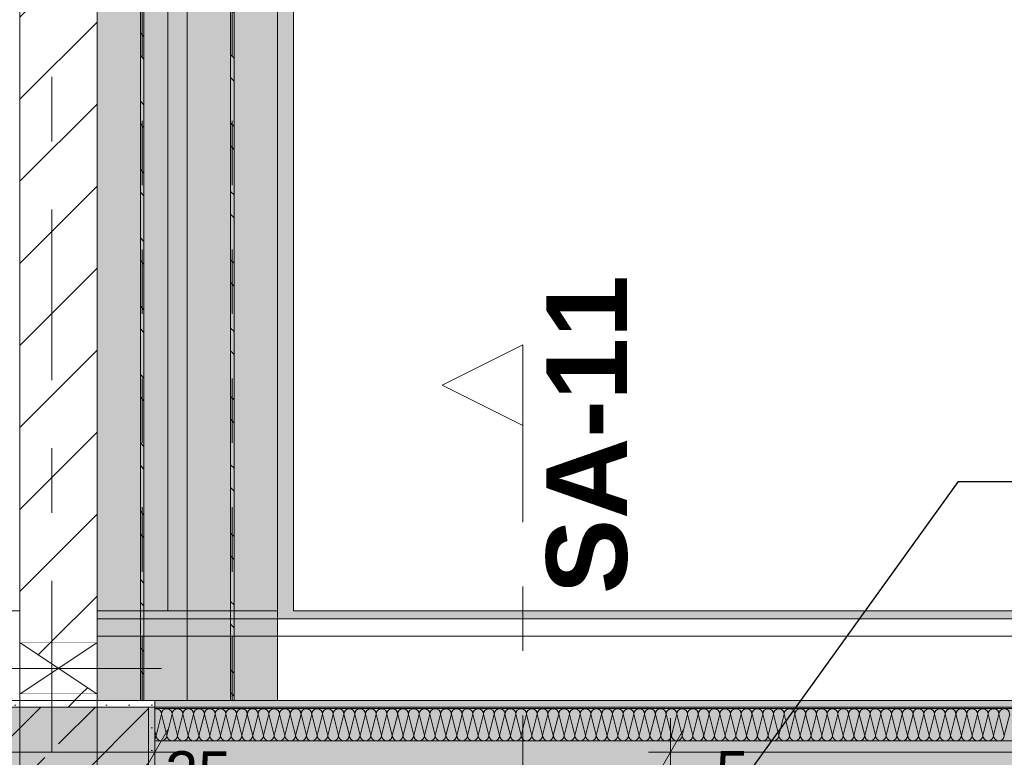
# Model space of a CAD drawing. Header units: metres. Extents: x -3.6 to 84.5, y -11 to 16.8.
# Tile 139 of 256: x 18.5 to 20, y 8.4 to 9.6. Entities that reach past the tile are written whole.
import ezdxf

# ---------------------------------------------------------------- set-up
doc = ezdxf.new("R2010")
doc.units = ezdxf.units.M
doc.header["$MEASUREMENT"] = 0
for name, pattern in [('Achse', [0.2, 0.1, -0.05, 0, -0.05]), ('Schnittlinie', [0.3, 0.15, -0.075, 0, -0.075]), ('Strichlinie doppelt', [0.546806, 0.264583, -0.105833, 0.070556, -0.105833]), ('Wipeout_Contour', [1, 0, -1])]:
    doc.linetypes.add(name, pattern=pattern)
for name, color, linetype in [('154 - Bemaßung_ Beschriftung.Ausbau - Deckenspiegel', 7, 'Continuous'), ('203 - Marker.Schnitt - Ausbaudetail SA', 7, 'Continuous'), ('208 - Marker.Detail', 7, 'Continuous'), ('451 - Universal.Achsen Raster', 7, 'Continuous'), ('605 - Struktur.Wand Innen', 7, 'Continuous'), ('607 - Struktur.Stütze', 7, 'Continuous'), ('608 - Struktur.Träger', 7, 'Continuous'), ('612 - Struktur.Stahlbau', 7, 'Continuous'), ('Abbruch_605 - Struktur.Wand Innen', 7, 'Continuous'), ('Abbruch_606 - Struktur.Wand Innen Ausbau', 7, 'Continuous'), ('Neubau_605 - Struktur.Wand Innen', 7, 'Continuous'), ('Neubau_612 - Struktur.Stahlbau', 7, 'Continuous'), ('Neubau_653 - Abdeckung.TB Verkofferung', 7, 'Continuous')]:
    doc.layers.add(name, color=color, linetype=linetype)
doc.styles.add('ERSTELLTER_STIL_1', font='txt')
doc.styles.add('ERSTELLTER_STIL_2', font='txt')
doc.linetypes.add('Abbruch 1', pattern='A,0,[1,2022.0244.A_L5A-PL04.04_iB_Deckenspiegel 2.OG1.Shx,S=0.001984,R=0,X=0,Y=0],-0.25,0', length=0.25)
doc.dimstyles.new('ERSTELLTER_STIL__2', dxfattribs={"dimtxt": 0.1, "dimasz": 0.0532, "dimexe": 0.18, "dimexo": 0.0625, "dimgap": 0, "dimtad": 1, "dimtih": 1, "dimtoh": 1, "dimzin": 0, "dimdsep": 46, "dimtxsty": 'ERSTELLTER_STIL_2', "dimblk": 'ARROWHEAD_2', "dimblk1": 'ARROWHEAD_2', "dimblk2": 'ARROWHEAD_2', "dimcen": 0.09, "dimse1": 1, "dimse2": 1, "dimclrd": 7, "dimclre": 7, "dimclrt": 7, "dimazin": 0, "dimtfac": 1, "dimtdec": 4, "dimtmove": 0, "dimatfit": 3, "dimfxl": 1, "dimtolj": 1, "dimtzin": 0, "dimarcsym": 0})
pattern_1 = [(45, (0, 0), (-0.01767767, 0.01767767), [0, -0.025])]
pattern_2 = [(45, (0, 0), (-0.08485281, 0.08485281), []), (45, (-0.04243, 0.04243), (-0.08485281, 0.08485281), [0.09, -0.03])]
pattern_3 = [(45, (0, 0), (-0.0636396, 0.0636396), [])]
pattern_4 = [(135, (0, 0), (0.053033, 0.053033), []), (135, (-0.01768, -0.01768), (0.053033, 0.053033), [])]

# ---------------------------------------------------------------- blocks, each defined once
blk = doc.blocks.new('*X24')
at = {"layer": 'Abbruch_606 - Struktur.Wand Innen Ausbau', "color": 7, "linetype": 'Continuous', "lineweight": 5}
for p, q in [((18.7, 8.4891), (18.6917, 8.4558)), ((18.7, 8.4891), (18.7083, 8.4558)), ((18.7167, 8.4891), (18.7083, 8.4558)), ((18.7167, 8.4891), (18.725, 8.4558)), ((18.7333, 8.4891), (18.725, 8.4558)), ((18.7333, 8.4891), (18.7417, 8.4558)), ((18.75, 8.4891), (18.7417, 8.4558)), ((18.75, 8.4891), (18.7583, 8.4558)), ((18.7667, 8.4891), (18.7583, 8.4558)), ((18.7667, 8.4891), (18.775, 8.4558)), ((18.7833, 8.4891), (18.775, 8.4558)), ((18.7833, 8.4891), (18.7917, 8.4558)), ((18.8, 8.4891), (18.7917, 8.4558)), ((18.8, 8.4891), (18.8083, 8.4558)), ((18.8167, 8.4891), (18.8083, 8.4558)), ((18.8167, 8.4891), (18.825, 8.4558)), ((18.8333, 8.4891), (18.825, 8.4558)), ((18.8333, 8.4891), (18.8417, 8.4558)), ((18.85, 8.4891), (18.8417, 8.4558)), ((18.85, 8.4891), (18.8583, 8.4558)), ((18.8667, 8.4891), (18.8583, 8.4558)), ((18.8667, 8.4891), (18.875, 8.4558)), ((18.8833, 8.4891), (18.875, 8.4558)), ((18.8833, 8.4891), (18.8917, 8.4558)), ((18.9, 8.4891), (18.8917, 8.4558)), ((18.9, 8.4891), (18.9083, 8.4558)), ((18.9167, 8.4891), (18.9083, 8.4558)), ((18.9167, 8.4891), (18.925, 8.4558)), ((18.9333, 8.4891), (18.925, 8.4558)), ((18.9333, 8.4891), (18.9417, 8.4558)), ((18.95, 8.4891), (18.9417, 8.4558)), ((18.95, 8.4891), (18.9583, 8.4558)), ((18.9667, 8.4891), (18.9583, 8.4558)), ((18.9667, 8.4891), (18.975, 8.4558)), ((18.9833, 8.4891), (18.975, 8.4558)), ((18.9833, 8.4891), (18.9917, 8.4558)), ((19, 8.4891), (18.9917, 8.4558)), ((19, 8.4891), (19.0083, 8.4558)), ((19.0167, 8.4891), (19.0083, 8.4558)), ((19.0167, 8.4891), (19.025, 8.4558)), ((19.0333, 8.4891), (19.025, 8.4558)), ((19.0333, 8.4891), (19.0417, 8.4558)), ((19.05, 8.4891), (19.0417, 8.4558)), ((19.05, 8.4891), (19.0583, 8.4558)), ((19.0667, 8.4891), (19.0583, 8.4558)), ((19.0667, 8.4891), (19.075, 8.4558)), ((19.0833, 8.4891), (19.075, 8.4558)), ((19.0833, 8.4891), (19.0917, 8.4558)), ((19.1, 8.4891), (19.0917, 8.4558)), ((19.1, 8.4891), (19.1083, 8.4558)), ((19.1167, 8.4891), (19.1083, 8.4558)), ((19.1167, 8.4891), (19.125, 8.4558)), ((19.1333, 8.4891), (19.125, 8.4558)), ((19.1333, 8.4891), (19.1417, 8.4558)), ((19.15, 8.4891), (19.1417, 8.4558)), ((19.15, 8.4891), (19.1583, 8.4558)), ((19.1667, 8.4891), (19.1583, 8.4558)), ((19.1667, 8.4891), (19.175, 8.4558)), ((19.1833, 8.4891), (19.175, 8.4558)), ((19.1833, 8.4891), (19.1917, 8.4558)), ((19.2, 8.4891), (19.1917, 8.4558)), ((19.2, 8.4891), (19.2083, 8.4558)), ((19.2167, 8.4891), (19.2083, 8.4558)), ((19.2167, 8.4891), (19.225, 8.4558)), ((19.2333, 8.4891), (19.225, 8.4558)), ((19.2333, 8.4891), (19.2417, 8.4558)), ((19.25, 8.4891), (19.2417, 8.4558)), ((19.25, 8.4891), (19.2583, 8.4558)), ((19.2667, 8.4891), (19.2583, 8.4558)), ((19.2667, 8.4891), (19.275, 8.4558)), ((19.2833, 8.4891), (19.275, 8.4558)), ((19.2833, 8.4891), (19.2917, 8.4558)), ((19.3, 8.4891), (19.2917, 8.4558)), ((19.3, 8.4891), (19.3083, 8.4558)), ((19.3167, 8.4891), (19.3083, 8.4558)), ((19.3167, 8.4891), (19.325, 8.4558)), ((19.3333, 8.4891), (19.325, 8.4558)), ((19.3333, 8.4891), (19.3417, 8.4558)), ((19.35, 8.4891), (19.3417, 8.4558)), ((19.35, 8.4891), (19.3583, 8.4558)), ((19.3667, 8.4891), (19.3583, 8.4558)), ((19.3667, 8.4891), (19.375, 8.4558)), ((19.3833, 8.4891), (19.375, 8.4558)), ((19.3833, 8.4891), (19.3917, 8.4558)), ((19.4, 8.4891), (19.3917, 8.4558)), ((19.4, 8.4891), (19.4083, 8.4558)), ((19.4167, 8.4891), (19.4083, 8.4558)), ((19.4167, 8.4891), (19.425, 8.4558)), ((19.4333, 8.4891), (19.425, 8.4558)), ((19.4333, 8.4891), (19.4417, 8.4558)), ((19.45, 8.4891), (19.4417, 8.4558)), ((19.45, 8.4891), (19.4583, 8.4558)), ((19.4667, 8.4891), (19.4583, 8.4558)), ((19.4667, 8.4891), (19.475, 8.4558)), ((19.4833, 8.4891), (19.475, 8.4558)), ((19.4833, 8.4891), (19.4917, 8.4558)), ((19.5, 8.4891), (19.4917, 8.4558)), ((19.5, 8.4891), (19.5083, 8.4558)), ((19.5167, 8.4891), (19.5083, 8.4558)), ((19.5167, 8.4891), (19.525, 8.4558)), ((19.5333, 8.4891), (19.525, 8.4558)), ((19.5333, 8.4891), (19.5417, 8.4558)), ((19.55, 8.4891), (19.5417, 8.4558)), ((19.55, 8.4891), (19.5583, 8.4558)), ((19.5667, 8.4891), (19.5583, 8.4558)), ((19.5667, 8.4891), (19.575, 8.4558)), ((19.5833, 8.4891), (19.575, 8.4558)), ((19.5833, 8.4891), (19.5917, 8.4558)), ((19.6, 8.4891), (19.5917, 8.4558)), ((19.6, 8.4891), (19.6083, 8.4558)), ((19.6167, 8.4891), (19.6083, 8.4558)), ((19.6167, 8.4891), (19.625, 8.4558)), ((19.6333, 8.4891), (19.625, 8.4558)), ((19.6333, 8.4891), (19.6417, 8.4558)), ((19.65, 8.4891), (19.6417, 8.4558)), ((19.65, 8.4891), (19.6583, 8.4558)), ((19.6667, 8.4891), (19.6583, 8.4558)), ((19.6667, 8.4891), (19.675, 8.4558)), ((19.6833, 8.4891), (19.675, 8.4558)), ((19.6833, 8.4891), (19.6917, 8.4558)), ((19.7, 8.4891), (19.6917, 8.4558)), ((19.7, 8.4891), (19.7083, 8.4558)), ((19.7167, 8.4891), (19.7083, 8.4558)), ((19.7167, 8.4891), (19.725, 8.4558)), ((19.7333, 8.4891), (19.725, 8.4558)), ((19.7333, 8.4891), (19.7417, 8.4558)), ((19.75, 8.4891), (19.7417, 8.4558)), ((19.75, 8.4891), (19.7583, 8.4558)), ((19.7667, 8.4891), (19.7583, 8.4558)), ((19.7667, 8.4891), (19.775, 8.4558)), ((19.7833, 8.4891), (19.775, 8.4558)), ((19.7833, 8.4891), (19.7917, 8.4558)), ((19.8, 8.4891), (19.7917, 8.4558)), ((19.8, 8.4891), (19.8083, 8.4558)), ((19.8167, 8.4891), (19.8083, 8.4558)), ((19.8167, 8.4891), (19.825, 8.4558)), ((19.8333, 8.4891), (19.825, 8.4558)), ((19.8333, 8.4891), (19.8417, 8.4558)), ((19.85, 8.4891), (19.8417, 8.4558)), ((19.85, 8.4891), (19.8583, 8.4558)), ((19.8667, 8.4891), (19.8583, 8.4558)), ((19.8667, 8.4891), (19.875, 8.4558)), ((19.8833, 8.4891), (19.875, 8.4558)), ((19.8833, 8.4891), (19.8917, 8.4558)), ((19.9, 8.4891), (19.8917, 8.4558)), ((19.9, 8.4891), (19.9083, 8.4558)), ((19.9167, 8.4891), (19.9083, 8.4558)), ((19.9167, 8.4891), (19.925, 8.4558)), ((19.9333, 8.4891), (19.925, 8.4558)), ((19.9333, 8.4891), (19.9417, 8.4558)), ((19.95, 8.4891), (19.9417, 8.4558)), ((19.95, 8.4891), (19.9583, 8.4558)), ((19.9667, 8.4891), (19.9583, 8.4558)), ((19.9667, 8.4891), (19.975, 8.4558)), ((19.9833, 8.4891), (19.975, 8.4558)), ((19.9833, 8.4891), (19.9917, 8.4558)), ((20, 8.4891), (19.9917, 8.4558)), ((20, 8.4891), (20.0083, 8.4558)), ((20.0167, 8.4891), (20.0083, 8.4558)), ((18.69, 8.4625), (18.6917, 8.4558))]:
    blk.add_line(p, q, dxfattribs=at)
for centre, start, end in [((18.6917, 8.4891), 90, 101.6142), ((18.6917, 8.4891), 0, 90), ((18.7083, 8.4891), 90, 180), ((18.7083, 8.4891), 0, 90), ((18.725, 8.4891), 90, 180), ((18.725, 8.4891), 0, 90), ((18.7417, 8.4891), 90, 180), ((18.7417, 8.4891), 0, 90), ((18.7583, 8.4891), 90, 180), ((18.7583, 8.4891), 0, 90), ((18.775, 8.4891), 90, 180), ((18.775, 8.4891), 0, 90), ((18.7917, 8.4891), 90, 180), ((18.7917, 8.4891), 0, 90), ((18.8083, 8.4891), 90, 180), ((18.8083, 8.4891), 0, 90), ((18.825, 8.4891), 90, 180), ((18.825, 8.4891), 0, 90), ((18.8417, 8.4891), 90, 180), ((18.8417, 8.4891), 0, 90), ((18.8583, 8.4891), 90, 180), ((18.8583, 8.4891), 0, 90), ((18.875, 8.4891), 90, 180), ((18.875, 8.4891), 0, 90), ((18.8917, 8.4891), 90, 180), ((18.8917, 8.4891), 0, 90), ((18.9083, 8.4891), 90, 180), ((18.9083, 8.4891), 0, 90), ((18.925, 8.4891), 90, 180), ((18.925, 8.4891), 0, 90), ((18.9417, 8.4891), 90, 180), ((18.9417, 8.4891), 0, 90), ((18.9583, 8.4891), 90, 180), ((18.9583, 8.4891), 0, 90), ((18.975, 8.4891), 90, 180), ((18.975, 8.4891), 0, 90), ((18.9917, 8.4891), 90, 180), ((18.9917, 8.4891), 0, 90), ((19.0083, 8.4891), 90, 180), ((19.0083, 8.4891), 0, 90), ((19.025, 8.4891), 90, 180), ((19.025, 8.4891), 0, 90), ((19.0417, 8.4891), 90, 180), ((19.0417, 8.4891), 0, 90), ((19.0583, 8.4891), 90, 180), ((19.0583, 8.4891), 0, 90), ((19.075, 8.4891), 90, 180), ((19.075, 8.4891), 0, 90), ((19.0917, 8.4891), 90, 180), ((19.0917, 8.4891), 0, 90), ((19.1083, 8.4891), 90, 180), ((19.1083, 8.4891), 0, 90), ((19.125, 8.4891), 90, 180), ((19.125, 8.4891), 0, 90), ((19.1417, 8.4891), 90, 180), ((19.1417, 8.4891), 0, 90), ((19.1583, 8.4891), 90, 180), ((19.1583, 8.4891), 0, 90), ((19.175, 8.4891), 90, 180), ((19.175, 8.4891), 0, 90), ((19.1917, 8.4891), 90, 180), ((19.1917, 8.4891), 0, 90), ((19.2083, 8.4891), 90, 180), ((19.2083, 8.4891), 0, 90), ((19.225, 8.4891), 90, 180), ((19.225, 8.4891), 0, 90), ((19.2417, 8.4891), 90, 180), ((19.2417, 8.4891), 0, 90), ((19.2583, 8.4891), 90, 180), ((19.2583, 8.4891), 0, 90), ((19.275, 8.4891), 90, 180), ((19.275, 8.4891), 0, 90), ((19.2917, 8.4891), 90, 180), ((19.2917, 8.4891), 0, 90), ((19.3083, 8.4891), 90, 180), ((19.3083, 8.4891), 0, 90), ((19.325, 8.4891), 90, 180), ((19.325, 8.4891), 0, 90), ((19.3417, 8.4891), 90, 180), ((19.3417, 8.4891), 0, 90), ((19.3583, 8.4891), 90, 180), ((19.3583, 8.4891), 0, 90), ((19.375, 8.4891), 90, 180), ((19.375, 8.4891), 0, 90), ((19.3917, 8.4891), 90, 180), ((19.3917, 8.4891), 0, 90), ((19.4083, 8.4891), 90, 180), ((19.4083, 8.4891), 0, 90), ((19.425, 8.4891), 90, 180), ((19.425, 8.4891), 0, 90), ((19.4417, 8.4891), 90, 180), ((19.4417, 8.4891), 0, 90), ((19.4583, 8.4891), 90, 180), ((19.4583, 8.4891), 0, 90), ((19.475, 8.4891), 90, 180), ((19.475, 8.4891), 0, 90), ((19.4917, 8.4891), 90, 180), ((19.4917, 8.4891), 0, 90), ((19.5083, 8.4891), 90, 180), ((19.5083, 8.4891), 0, 90), ((19.525, 8.4891), 90, 180), ((19.525, 8.4891), 0, 90), ((19.5417, 8.4891), 90, 180), ((19.5417, 8.4891), 0, 90), ((19.5583, 8.4891), 90, 180), ((19.5583, 8.4891), 0, 90), ((19.575, 8.4891), 90, 180), ((19.575, 8.4891), 0, 90), ((19.5917, 8.4891), 90, 180), ((19.5917, 8.4891), 0, 90), ((19.6083, 8.4891), 90, 180), ((19.6083, 8.4891), 0, 90), ((19.625, 8.4891), 90, 180), ((19.625, 8.4891), 0, 90), ((19.6417, 8.4891), 90, 180), ((19.6417, 8.4891), 0, 90), ((19.6583, 8.4891), 90, 180), ((19.6583, 8.4891), 0, 90), ((19.675, 8.4891), 90, 180), ((19.675, 8.4891), 0, 90), ((19.6917, 8.4891), 90, 180), ((19.6917, 8.4891), 0, 90), ((19.7083, 8.4891), 90, 180), ((19.7083, 8.4891), 0, 90), ((19.725, 8.4891), 90, 180), ((19.725, 8.4891), 0, 90), ((19.7417, 8.4891), 90, 180), ((19.7417, 8.4891), 0, 90), ((19.7583, 8.4891), 90, 180), ((19.7583, 8.4891), 0, 90), ((19.775, 8.4891), 90, 180), ((19.775, 8.4891), 0, 90), ((19.7917, 8.4891), 90, 180), ((19.7917, 8.4891), 0, 90), ((19.8083, 8.4891), 90, 180), ((19.8083, 8.4891), 0, 90), ((19.825, 8.4891), 90, 180), ((19.825, 8.4891), 0, 90), ((19.8417, 8.4891), 90, 180), ((19.8417, 8.4891), 0, 90), ((19.8583, 8.4891), 90, 180), ((19.8583, 8.4891), 0, 90), ((19.875, 8.4891), 90, 180), ((19.875, 8.4891), 0, 90), ((19.8917, 8.4891), 90, 180), ((19.8917, 8.4891), 0, 90), ((19.9083, 8.4891), 90, 180), ((19.9083, 8.4891), 0, 90), ((19.925, 8.4891), 90, 180), ((19.925, 8.4891), 0, 90), ((19.9417, 8.4891), 90, 180), ((19.9417, 8.4891), 0, 90), ((19.9583, 8.4891), 90, 180), ((19.9583, 8.4891), 0, 90), ((19.975, 8.4891), 90, 180), ((19.975, 8.4891), 0, 90), ((19.9917, 8.4891), 90, 180), ((19.9917, 8.4891), 0, 90), ((20.0083, 8.4891), 90, 180), ((20.0083, 8.4891), 0, 90), ((18.6833, 8.4558), 323.0042, 0), ((18.7, 8.4558), 180, 270), ((18.7, 8.4558), 270, 0), ((18.7167, 8.4558), 180, 270), ((18.7167, 8.4558), 270, 0), ((18.7333, 8.4558), 180, 270), ((18.7333, 8.4558), 270, 0), ((18.75, 8.4558), 180, 270), ((18.75, 8.4558), 270, 0), ((18.7667, 8.4558), 180, 270), ((18.7667, 8.4558), 270, 0), ((18.7833, 8.4558), 180, 270), ((18.7833, 8.4558), 270, 0), ((18.8, 8.4558), 180, 270), ((18.8, 8.4558), 270, 0), ((18.8167, 8.4558), 180, 270), ((18.8167, 8.4558), 270, 0), ((18.8333, 8.4558), 180, 270), ((18.8333, 8.4558), 270, 0), ((18.85, 8.4558), 180, 270), ((18.85, 8.4558), 270, 0), ((18.8667, 8.4558), 180, 270), ((18.8667, 8.4558), 270, 0), ((18.8833, 8.4558), 180, 270), ((18.8833, 8.4558), 270, 0), ((18.9, 8.4558), 180, 270), ((18.9, 8.4558), 270, 0), ((18.9167, 8.4558), 180, 270), ((18.9167, 8.4558), 270, 0), ((18.9333, 8.4558), 180, 270), ((18.9333, 8.4558), 270, 0), ((18.95, 8.4558), 180, 270), ((18.95, 8.4558), 270, 0), ((18.9667, 8.4558), 180, 270), ((18.9667, 8.4558), 270, 0), ((18.9833, 8.4558), 180, 270), ((18.9833, 8.4558), 270, 0), ((19, 8.4558), 180, 270), ((19, 8.4558), 270, 0), ((19.0167, 8.4558), 180, 270), ((19.0167, 8.4558), 270, 0), ((19.0333, 8.4558), 180, 270), ((19.0333, 8.4558), 270, 0), ((19.05, 8.4558), 180, 270), ((19.05, 8.4558), 270, 0), ((19.0667, 8.4558), 180, 270), ((19.0667, 8.4558), 270, 0), ((19.0833, 8.4558), 180, 270), ((19.0833, 8.4558), 270, 0), ((19.1, 8.4558), 180, 270), ((19.1, 8.4558), 270, 0), ((19.1167, 8.4558), 180, 270), ((19.1167, 8.4558), 270, 0), ((19.1333, 8.4558), 180, 270), ((19.1333, 8.4558), 270, 0), ((19.15, 8.4558), 180, 270), ((19.15, 8.4558), 270, 0), ((19.1667, 8.4558), 180, 270), ((19.1667, 8.4558), 270, 0), ((19.1833, 8.4558), 180, 270), ((19.1833, 8.4558), 270, 0), ((19.2, 8.4558), 180, 270), ((19.2, 8.4558), 270, 0), ((19.2167, 8.4558), 180, 270), ((19.2167, 8.4558), 270, 0), ((19.2333, 8.4558), 180, 270), ((19.2333, 8.4558), 270, 0), ((19.25, 8.4558), 180, 270), ((19.25, 8.4558), 270, 0), ((19.2667, 8.4558), 180, 270), ((19.2667, 8.4558), 270, 0), ((19.2833, 8.4558), 180, 270), ((19.2833, 8.4558), 270, 0), ((19.3, 8.4558), 180, 270), ((19.3, 8.4558), 270, 0), ((19.3167, 8.4558), 180, 270), ((19.3167, 8.4558), 270, 0), ((19.3333, 8.4558), 180, 270), ((19.3333, 8.4558), 270, 0), ((19.35, 8.4558), 180, 270), ((19.35, 8.4558), 270, 0), ((19.3667, 8.4558), 180, 270), ((19.3667, 8.4558), 270, 0), ((19.3833, 8.4558), 180, 270), ((19.3833, 8.4558), 270, 0), ((19.4, 8.4558), 180, 270), ((19.4, 8.4558), 270, 0), ((19.4167, 8.4558), 180, 270), ((19.4167, 8.4558), 270, 0), ((19.4333, 8.4558), 180, 270), ((19.4333, 8.4558), 270, 0), ((19.45, 8.4558), 180, 270), ((19.45, 8.4558), 270, 0), ((19.4667, 8.4558), 180, 270), ((19.4667, 8.4558), 270, 0), ((19.4833, 8.4558), 180, 270), ((19.4833, 8.4558), 270, 0), ((19.5, 8.4558), 180, 270), ((19.5, 8.4558), 270, 0), ((19.5167, 8.4558), 180, 270), ((19.5167, 8.4558), 270, 0), ((19.5333, 8.4558), 180, 270), ((19.5333, 8.4558), 270, 0), ((19.55, 8.4558), 180, 270), ((19.55, 8.4558), 270, 0), ((19.5667, 8.4558), 180, 270), ((19.5667, 8.4558), 270, 0), ((19.5833, 8.4558), 180, 270), ((19.5833, 8.4558), 270, 0), ((19.6, 8.4558), 180, 270), ((19.6, 8.4558), 270, 0), ((19.6167, 8.4558), 180, 270), ((19.6167, 8.4558), 270, 0), ((19.6333, 8.4558), 180, 270), ((19.6333, 8.4558), 270, 0), ((19.65, 8.4558), 180, 270), ((19.65, 8.4558), 270, 0), ((19.6667, 8.4558), 180, 270), ((19.6667, 8.4558), 270, 0), ((19.6833, 8.4558), 180, 270), ((19.6833, 8.4558), 270, 0), ((19.7, 8.4558), 180, 270), ((19.7, 8.4558), 270, 0), ((19.7167, 8.4558), 180, 270), ((19.7167, 8.4558), 270, 0), ((19.7333, 8.4558), 180, 270), ((19.7333, 8.4558), 270, 0), ((19.75, 8.4558), 180, 270), ((19.75, 8.4558), 270, 0), ((19.7667, 8.4558), 180, 270), ((19.7667, 8.4558), 270, 0), ((19.7833, 8.4558), 180, 270), ((19.7833, 8.4558), 270, 0), ((19.8, 8.4558), 180, 270), ((19.8, 8.4558), 270, 0), ((19.8167, 8.4558), 180, 270), ((19.8167, 8.4558), 270, 0), ((19.8333, 8.4558), 180, 270), ((19.8333, 8.4558), 270, 0), ((19.85, 8.4558), 180, 270), ((19.85, 8.4558), 270, 0), ((19.8667, 8.4558), 180, 270), ((19.8667, 8.4558), 270, 0), ((19.8833, 8.4558), 180, 270), ((19.8833, 8.4558), 270, 0), ((19.9, 8.4558), 180, 270), ((19.9, 8.4558), 270, 0), ((19.9167, 8.4558), 180, 270), ((19.9167, 8.4558), 270, 0), ((19.9333, 8.4558), 180, 270), ((19.9333, 8.4558), 270, 0), ((19.95, 8.4558), 180, 270), ((19.95, 8.4558), 270, 0), ((19.9667, 8.4558), 180, 270), ((19.9667, 8.4558), 270, 0), ((19.9833, 8.4558), 180, 270), ((19.9833, 8.4558), 270, 0), ((20, 8.4558), 180, 270), ((20, 8.4558), 270, 0)]:
    blk.add_arc(centre, 0.00833, start, end, dxfattribs=at)
blk = doc.blocks.new('*D230')
at = {"layer": '154 - Bemaßung_ Beschriftung.Ausbau - Deckenspiegel', "color": 7, "linetype": 'Continuous', "lineweight": 5}
for p, q in [((18.1075, 8.1475), (18.1075, 8.2525)), ((18.5775, 8.1475), (18.5775, 8.2525)), ((18.1277, 8.235), (18.0873, 8.165)), ((18.5977, 8.235), (18.5573, 8.165)), ((18.1075, 8.2), (18.5775, 8.2))]:
    blk.add_line(p, q, dxfattribs=at)
at = {"layer": '154 - Bemaßung_ Beschriftung.Ausbau - Deckenspiegel', "color": 7, "lineweight": 5, "insert": (18.5503, 8.273), "char_height": 0.1, "attachment_point": 7, "style": 'ERSTELLTER_STIL_2'}
blk.add_mtext('\\A1;{\\pql;\\fArial|b0|i0|c0|p38;11\\fArial|b0|i0|c0|p38;\\A1{\\H.66x;\\S25^  ;}}', dxfattribs=at)
at = {"color": 254, "linetype": 'Wipeout_Contour', "lineweight": 0, "ltscale": 81.788399}
blk.add_wipeout([(18.5289, 8.2527), (18.8136, 8.2527), (18.8136, 8.3955), (18.5289, 8.3955)], dxfattribs=at).dxf.layer = '154 - Bemaßung_ Beschriftung.Ausbau - Deckenspiegel'
at = {"color": 254, "linetype": 'Wipeout_Contour', "lineweight": 0, "ltscale": 80.501805}
blk.add_wipeout([(18.2479, 8.2012), (18.4371, 8.2012), (18.4371, 8.3387), (18.2479, 8.3387)], dxfattribs=at).dxf.layer = '154 - Bemaßung_ Beschriftung.Ausbau - Deckenspiegel'
at = {"layer": '154 - Bemaßung_ Beschriftung.Ausbau - Deckenspiegel', "color": 7, "lineweight": 5, "insert": (18.2666, 8.22), "char_height": 0.1, "attachment_point": 7, "style": 'ERSTELLTER_STIL_2'}
blk.add_mtext('\\A1;{\\pql;\\fArial|b0|i0|c0|p38;47}', dxfattribs=at)
blk = doc.blocks.new('ARROWHEAD_2')
at = {"color": 0, "linetype": 'Continuous', "lineweight": 0}
for p, q in [((-0.378, -0.655), (0.378, 0.655)), ((0, 0), (-1, 0))]:
    blk.add_line(p, q, dxfattribs=at)
blk = doc.blocks.new('*D232')
at = {"layer": '154 - Bemaßung_ Beschriftung.Ausbau - Deckenspiegel', "color": 7, "linetype": 'Continuous', "lineweight": 5}
for p, q in [((18.69, 8.1475), (18.69, 8.2525)), ((19.49, 8.1475), (19.49, 8.2525)), ((18.7102, 8.235), (18.6698, 8.165)), ((19.5102, 8.235), (19.4698, 8.165)), ((18.69, 8.2), (19.49, 8.2))]:
    blk.add_line(p, q, dxfattribs=at)
at = {"layer": '154 - Bemaßung_ Beschriftung.Ausbau - Deckenspiegel', "color": 7, "lineweight": 5, "insert": (19.483, 8.2733), "char_height": 0.1, "attachment_point": 7, "style": 'ERSTELLTER_STIL_2'}
blk.add_mtext('\\A1;{\\pql;\\fArial|b0|i0|c0|p38;9\\fArial|b0|i0|c0|p38;\\A1{\\H.66x;\\S5^  ;}}', dxfattribs=at)
at = {"color": 254, "linetype": 'Wipeout_Contour', "lineweight": 0, "ltscale": 81.788399}
blk.add_wipeout([(18.5289, 8.2527), (18.8136, 8.2527), (18.8136, 8.3955), (18.5289, 8.3955)], dxfattribs=at).dxf.layer = '154 - Bemaßung_ Beschriftung.Ausbau - Deckenspiegel'
at = {"color": 254, "linetype": 'Wipeout_Contour', "lineweight": 0, "ltscale": 84.998852}
blk.add_wipeout([(19.4616, 8.2536), (19.6304, 8.2536), (19.6304, 8.3964), (19.4616, 8.3964)], dxfattribs=at).dxf.layer = '154 - Bemaßung_ Beschriftung.Ausbau - Deckenspiegel'
at = {"color": 254, "linetype": 'Wipeout_Contour', "lineweight": 0, "ltscale": 83.23616}
blk.add_wipeout([(18.9954, 8.2012), (19.1846, 8.2012), (19.1846, 8.3387), (18.9954, 8.3387)], dxfattribs=at).dxf.layer = '154 - Bemaßung_ Beschriftung.Ausbau - Deckenspiegel'
at = {"layer": '154 - Bemaßung_ Beschriftung.Ausbau - Deckenspiegel', "color": 7, "lineweight": 5, "insert": (19.0141, 8.22), "char_height": 0.1, "attachment_point": 7, "style": 'ERSTELLTER_STIL_2'}
blk.add_mtext('\\A1;{\\pql;\\fArial|b0|i0|c0|p38;80}', dxfattribs=at)
blk = doc.blocks.new('*D234')
at = {"layer": '154 - Bemaßung_ Beschriftung.Ausbau - Deckenspiegel', "color": 7, "linetype": 'Continuous', "lineweight": 5}
for p, q in [((19.585, 8.1475), (19.585, 8.2525)), ((20.06, 8.1475), (20.06, 8.2525)), ((19.6052, 8.235), (19.5648, 8.165)), ((20.0802, 8.235), (20.0398, 8.165)), ((19.585, 8.2), (20.06, 8.2))]:
    blk.add_line(p, q, dxfattribs=at)
at = {"layer": '154 - Bemaßung_ Beschriftung.Ausbau - Deckenspiegel', "color": 7, "lineweight": 5, "insert": (19.7216, 8.2189), "char_height": 0.1, "attachment_point": 7, "style": 'ERSTELLTER_STIL_2'}
blk.add_mtext('\\A1;{\\pql;\\fArial|b0|i0|c0|p38;47\\fArial|b0|i0|c0|p38;\\A1{\\H.66x;\\S5^  ;}}', dxfattribs=at)
at = {"color": 254, "linetype": 'Wipeout_Contour', "lineweight": 0, "ltscale": 84.998852}
blk.add_wipeout([(19.4616, 8.2536), (19.6304, 8.2536), (19.6304, 8.3964), (19.4616, 8.3964)], dxfattribs=at).dxf.layer = '154 - Bemaßung_ Beschriftung.Ausbau - Deckenspiegel'
at = {"color": 254, "linetype": 'Wipeout_Contour', "lineweight": 0, "ltscale": 85.931428}
blk.add_wipeout([(19.7028, 8.2012), (19.9422, 8.2012), (19.9422, 8.3387), (19.7028, 8.3387)], dxfattribs=at).dxf.layer = '154 - Bemaßung_ Beschriftung.Ausbau - Deckenspiegel'
blk = doc.blocks.new('*D408')
at = {"layer": '154 - Bemaßung_ Beschriftung.Ausbau - Deckenspiegel', "color": 7, "linetype": 'Continuous', "lineweight": 5}
for p, q in [((14.945, 8.3775), (14.945, 8.4825)), ((18.69, 8.3775), (18.69, 8.4825)), ((14.9652, 8.465), (14.9248, 8.395)), ((18.6698, 8.395), (18.7102, 8.465)), ((14.9108, 8.43), (14.945, 8.43)), ((14.945, 8.43), (18.69, 8.43)), ((18.69, 8.43), (18.7242, 8.43))]:
    blk.add_line(p, q, dxfattribs=at)
at = {"color": 254, "linetype": 'Wipeout_Contour', "lineweight": 0, "ltscale": 75.391197}
blk.add_wipeout([(16.6407, 8.4312), (16.9943, 8.4312), (16.9943, 8.5687), (16.6407, 8.5687)], dxfattribs=at).dxf.layer = '154 - Bemaßung_ Beschriftung.Ausbau - Deckenspiegel'
at = {"layer": '154 - Bemaßung_ Beschriftung.Ausbau - Deckenspiegel', "color": 7, "lineweight": 5, "insert": (16.6594, 8.4306), "char_height": 0.1, "attachment_point": 7, "style": 'ERSTELLTER_STIL_2'}
blk.add_mtext('\\A1;{\\pql;\\fArial|b0|i0|c0|p38;3,74\\fArial|b0|i0|c0|p38;\\A1{\\H.66x;\\S5^  ;}}', dxfattribs=at)
blk = doc.blocks.new('*D409')
at = {"layer": '154 - Bemaßung_ Beschriftung.Ausbau - Deckenspiegel', "color": 7, "linetype": 'Continuous', "lineweight": 5}
for p, q in [((19.49, 8.3775), (19.49, 8.4825)), ((43.335, 8.3775), (43.335, 8.4825)), ((19.5102, 8.465), (19.4698, 8.395)), ((43.3148, 8.395), (43.3552, 8.465)), ((19.4558, 8.43), (19.49, 8.43)), ((19.49, 8.43), (43.335, 8.43)), ((43.335, 8.43), (43.3692, 8.43))]:
    blk.add_line(p, q, dxfattribs=at)
at = {"color": 254, "linetype": 'Wipeout_Contour', "lineweight": 0, "ltscale": 130.180221}
blk.add_wipeout([(31.1977, 8.4312), (31.6273, 8.4312), (31.6273, 8.5687), (31.1977, 8.5687)], dxfattribs=at).dxf.layer = '154 - Bemaßung_ Beschriftung.Ausbau - Deckenspiegel'
at = {"layer": '154 - Bemaßung_ Beschriftung.Ausbau - Deckenspiegel', "color": 7, "lineweight": 5, "insert": (31.2165, 8.4306), "char_height": 0.1, "attachment_point": 7, "style": 'ERSTELLTER_STIL_2'}
blk.add_mtext('\\A1;{\\pql;\\fArial|b0|i0|c0|p38;23,84\\fArial|b0|i0|c0|p38;\\A1{\\H.66x;\\S5^  ;}}', dxfattribs=at)

msp = doc.modelspace()

# ---------------------------------------------------------------- hatches: boundary and pattern name
at = {"layer": '607 - Struktur.Stütze', "linetype": 'Continuous', "lineweight": 0, "true_color": 0x000000}
h = msp.add_hatch(dxfattribs=at)
h.set_pattern_fill('Gips_0001', color=18, style=0, pattern_type=2)
h.set_pattern_definition(pattern_1)
h.paths.add_polyline_path([(18.37, 8.51), (18.37, 8.09), (18.69, 8.09), (18.69, 8.51), (18.6, 8.51), (18.6, 8.5), (18.68, 8.5), (18.68, 8.1), (18.38, 8.1), (18.38, 8.5), (18.48, 8.5), (18.48, 8.51)])
h = msp.add_hatch(dxfattribs=at)
h.set_pattern_fill('Beton__Stahlbeton_0001', color=18, style=0, pattern_type=2)
h.set_pattern_definition(pattern_2)
h.paths.add_polyline_path([(18.38, 8.1), (18.68, 8.1), (18.68, 8.5), (18.38, 8.5)])
at = {"layer": '608 - Struktur.Träger', "linetype": 'Continuous', "lineweight": 0, "true_color": 0x000000}
h = msp.add_hatch(dxfattribs=at)
h.set_pattern_fill('Gips_0001', color=18, style=0, pattern_type=2)
h.set_pattern_definition(pattern_1)
h.paths.add_polyline_path([(18.69, 8.5), (25.57, 8.5), (25.57, 8.51), (18.69, 8.51)])
at = {"layer": 'Abbruch_605 - Struktur.Wand Innen', "linetype": 'Continuous', "lineweight": 0, "true_color": 0x000000}
h = msp.add_hatch(dxfattribs=at)
h.set_pattern_fill('MW_Ziegel_0001', color=18, style=0, pattern_type=2)
h.set_pattern_definition(pattern_3)
h.paths.add_polyline_path([(18.6, 8.6), (18.48, 8.6), (18.54, 8.56)])
h = msp.add_hatch(dxfattribs=at)
h.set_pattern_fill('MW_Ziegel_0001', color=18, style=0, pattern_type=2)
h.set_pattern_definition(pattern_3)
h.paths.add_polyline_path([(18.48, 8.52), (18.6, 8.52), (18.54, 8.56)])
at = {"layer": 'Abbruch_606 - Struktur.Wand Innen Ausbau', "linetype": 'Continuous', "lineweight": 0, "true_color": 0x000000}
h = msp.add_hatch(dxfattribs=at)
h.set_pattern_fill('Gips_0001', color=18, style=0, pattern_type=2)
h.set_pattern_definition(pattern_1)
h.paths.add_polyline_path([(25.57, 8.51), (18.69, 8.51), (18.69, 8.4975), (25.57, 8.4975)])
at = {"layer": 'Neubau_612 - Struktur.Stahlbau', "linetype": 'Continuous', "lineweight": 0, "true_color": 0x000000}
h = msp.add_hatch(dxfattribs=at)
h.set_pattern_fill('Metall__Stahl_0001', color=18, style=0, pattern_type=2)
h.set_pattern_definition(pattern_4)
h.paths.add_polyline_path([(18.6728, 8.51), (18.6728, 12.99), (18.6673, 12.99), (18.6673, 8.51)])
h = msp.add_hatch(dxfattribs=at)
h.set_pattern_fill('Metall__Stahl_0001', color=18, style=0, pattern_type=2)
h.set_pattern_definition(pattern_4)
h.paths.add_polyline_path([(18.8128, 8.51), (18.8128, 12.99), (18.8073, 12.99), (18.8073, 8.51)])
at = {"layer": 'Neubau_653 - Abdeckung.TB Verkofferung', "linetype": 'Continuous', "lineweight": 0, "true_color": 0x000000}
h = msp.add_hatch(dxfattribs=at)
h.set_pattern_fill('Gips_0001', color=18, style=0, pattern_type=2)
h.set_pattern_definition(pattern_1)
h.paths.add_polyline_path([(18.88, 8.6495), (18.905, 8.6495), (18.905, 12.9505), (18.88, 12.9505)])
h = msp.add_hatch(dxfattribs=at)
h.set_pattern_fill('Gips_0001', color=18, style=0, pattern_type=2)
h.set_pattern_definition(pattern_1)
h.paths.add_polyline_path([(25.65, 8.6495), (18.6, 8.6495), (18.6, 8.637), (25.65, 8.637)])

# ---------------------------------------------------------------- linework, layer by layer
at = {"layer": '208 - Marker.Detail', "color": 30, "linetype": 'Continuous', "lineweight": 25, "true_color": 0xff6e00}
for p, q in [((19.9368, 8.8499), (19.9868, 8.8499)), ((19.9868, 8.8499), (21.7368, 8.8499))]:
    msp.add_line(p, q, dxfattribs=at)
at = {"layer": '607 - Struktur.Stütze', "color": 7, "linetype": 'Continuous', "lineweight": 5, "flags": 128}
msp.add_lwpolyline([(18.48, 8.51), (18.37, 8.51), (18.37, 8.09), (18.69, 8.09), (18.69, 8.51), (18.6, 8.51)], dxfattribs=at)
at = {"layer": '607 - Struktur.Stütze', "color": 7, "linetype": 'Continuous', "lineweight": 13, "flags": 128}
msp.add_lwpolyline([(18.38, 8.1), (18.68, 8.1), (18.68, 8.5), (18.38, 8.5)], close=True, dxfattribs=at)
at = {"layer": '608 - Struktur.Träger', "color": 7, "linetype": 'Continuous', "lineweight": 5}
for p, q in [((18.69, 8.51), (18.69, 8.5)), ((25.57, 8.51), (18.69, 8.51))]:
    msp.add_line(p, q, dxfattribs=at)
at = {"layer": '608 - Struktur.Träger', "color": 7, "linetype": 'Continuous', "lineweight": 13}
msp.add_line((25.57, 8.5), (18.69, 8.5), dxfattribs=at)
at = {"layer": 'Abbruch_605 - Struktur.Wand Innen', "color": 7, "linetype": 'Abbruch 1', "lineweight": 18}
for p, q in [((18.6, 8.6), (18.48, 8.6)), ((18.48, 8.52), (18.6, 8.52))]:
    msp.add_line(p, q, dxfattribs=at)
at = {"layer": 'Abbruch_605 - Struktur.Wand Innen', "color": 160, "linetype": 'Abbruch 1', "lineweight": 5, "true_color": 0x3232ff}
msp.add_line((18.38, 8.56), (18.7, 8.56), dxfattribs=at)
msp.add_line((18.38, 8.56), (18.7, 8.56), dxfattribs=at)
at = {"layer": 'Abbruch_605 - Struktur.Wand Innen', "color": 7, "linetype": 'Abbruch 1', "lineweight": 18, "flags": 128}
for points in [[(18.48, 8.6), (18.48, 8.52)], [(18.6, 8.52), (18.6, 8.6)]]:
    msp.add_lwpolyline(points, dxfattribs=at)
at = {"layer": 'Abbruch_606 - Struktur.Wand Innen Ausbau', "color": 7, "linetype": 'Abbruch 1', "lineweight": 5}
msp.add_line((25.57, 8.4975), (18.69, 8.4975), dxfattribs=at)
at = {"layer": 'Abbruch_606 - Struktur.Wand Innen Ausbau', "color": 7, "linetype": 'Abbruch 1', "lineweight": 5, "flags": 128}
for points in [[(25.57, 8.51), (18.69, 8.51)], [(18.69, 8.4475), (25.57, 8.4475)]]:
    msp.add_lwpolyline(points, dxfattribs=at)
at = {"layer": 'Neubau_605 - Struktur.Wand Innen', "color": 1, "linetype": 'Continuous', "lineweight": 9}
for p, q in [((18.48, 8.52), (18.6, 8.6)), ((18.48, 8.6), (18.6, 8.52))]:
    msp.add_line(p, q, dxfattribs=at)
at = {"layer": 'Neubau_612 - Struktur.Stahlbau', "color": 1, "linetype": 'Continuous', "lineweight": 9}
for p, q in [((18.6673, 12.99), (18.6673, 8.51)), ((18.6728, 12.99), (18.6728, 8.51)), ((18.8073, 12.99), (18.8073, 8.51)), ((18.8128, 12.99), (18.8128, 8.51)), ((18.6728, 8.51), (18.6673, 8.51)), ((18.8128, 8.51), (18.8073, 8.51))]:
    msp.add_line(p, q, dxfattribs=at)
at = {"layer": 'Neubau_612 - Struktur.Stahlbau', "color": 1, "linetype": 'Achse', "lineweight": 9}
for p, q in [((18.67, 8.51), (18.67, 12.99)), ((18.81, 8.51), (18.81, 12.99))]:
    msp.add_line(p, q, dxfattribs=at)
at = {"layer": 'Neubau_612 - Struktur.Stahlbau', "color": 1, "linetype": 'Continuous', "lineweight": 13}
for p, q in [((18.74, 8.51), (18.74, 12.99)), ((18.74, 8.51), (18.74, 12.99)), ((18.88, 8.51), (18.88, 12.99)), ((18.88, 8.51), (18.74, 8.51))]:
    msp.add_line(p, q, dxfattribs=at)
at = {"layer": 'Neubau_653 - Abdeckung.TB Verkofferung', "color": 1, "linetype": 'Continuous', "lineweight": 9}
for p, q in [((18.6, 8.6495), (18.6, 12.9505)), ((18.905, 8.6495), (18.905, 12.9505)), ((18.71, 8.6495), (18.71, 12.69)), ((18.48, 8.6495), (15, 8.6495)), ((18.48, 8.6495), (18.48, 8.25)), ((18.6, 8.6495), (18.6, 8.25)), ((21.6855, 8.6495), (18.905, 8.6495))]:
    msp.add_line(p, q, dxfattribs=at)
at = {"layer": 'Neubau_653 - Abdeckung.TB Verkofferung', "color": 1, "linetype": 'Continuous', "lineweight": 5}
for p, q in [((18.88, 12.9505), (18.88, 8.6495)), ((18.905, 12.9505), (18.905, 8.6495)), ((18.88, 8.6495), (18.6, 8.6495)), ((25.65, 8.637), (18.6, 8.637)), ((21.6855, 8.6495), (18.905, 8.6495)), ((25.65, 8.61), (18.6, 8.61)), ((25.65, 8.51), (18.6, 8.51))]:
    msp.add_line(p, q, dxfattribs=at)
at = {"layer": 'Neubau_653 - Abdeckung.TB Verkofferung', "color": 1, "linetype": 'Continuous', "lineweight": 5, "flags": 128}
msp.add_lwpolyline([(18.6, 8.6495), (18.6, 8.637), (18.6, 8.61), (18.6, 8.51)], dxfattribs=at)

# ---------------------------------------------------------------- block references
at = {"layer": 'Abbruch_606 - Struktur.Wand Innen Ausbau', "color": 7, "lineweight": 18}
msp.add_blockref('*X24', (0, 0), dxfattribs=at)

# ---------------------------------------------------------------- next in the draw order: wipeouts: each hides what was drawn before it
at = {"color": 254, "linetype": 'Wipeout_Contour', "lineweight": 0, "ltscale": 86.094833}
msp.add_wipeout([(18.48, 13), (18.48, 8.6), (18.6, 8.6), (18.6, 13)], dxfattribs=at).dxf.layer = '605 - Struktur.Wand Innen'
at = {"color": 254, "linetype": 'Wipeout_Contour', "lineweight": 0, "ltscale": 81.621135}
msp.add_wipeout([(18.48, 8.5), (18.6, 8.5), (18.6, 8.52), (18.48, 8.52)], dxfattribs=at).dxf.layer = '605 - Struktur.Wand Innen'

# ---------------------------------------------------------------- next in the draw order: hatches: boundary and pattern name
at = {"layer": '605 - Struktur.Wand Innen', "linetype": 'Continuous', "lineweight": 0, "true_color": 0x000000}
h = msp.add_hatch(dxfattribs=at)
h.set_pattern_fill('MW_Ziegel_0001', color=18, style=0, pattern_type=2)
h.set_pattern_definition(pattern_3)
h.paths.add_polyline_path([(18.48, 13), (18.48, 8.6), (18.6, 8.6), (18.6, 13)])
h = msp.add_hatch(dxfattribs=at)
h.set_pattern_fill('MW_Ziegel_0001', color=18, style=0, pattern_type=2)
h.set_pattern_definition(pattern_3)
h.paths.add_polyline_path([(18.48, 8.5), (18.6, 8.5), (18.6, 8.52), (18.48, 8.52)])
at = {"layer": '608 - Struktur.Träger', "linetype": 'Continuous', "lineweight": 0, "true_color": 0x000000}
h = msp.add_hatch(dxfattribs=at)
h.set_pattern_fill('Beton__Stahlbeton_0001', color=18, style=0, pattern_type=2)
h.set_pattern_definition(pattern_2)
h.paths.add_polyline_path([(0.69, 8.5), (0.38, 8.5), (0.38, 8.1), (0.69, 8.1), (7.57, 8.1), (7.89, 8.1), (11.17, 8.1), (11.49, 8.1), (14.77, 8.1), (15.09, 8.1), (18.37, 8.1), (18.69, 8.1), (25.57, 8.1), (25.89, 8.1), (29.23, 8.1), (29.4, 8.1), (32.77, 8.1), (33.09, 8.1), (39.97, 8.1), (40.29, 8.1), (47.17, 8.1), (47.49, 8.1), (50.77, 8.1), (51.09, 8.1), (54.37, 8.1), (54.69, 8.1), (61.57, 8.1), (61.88, 8.1), (61.88, 8.5), (61.57, 8.5), (58.205, 8.5), (58.055, 8.5), (54.69, 8.5), (54.37, 8.5), (51.09, 8.5), (50.77, 8.5), (47.49, 8.5), (47.17, 8.5), (43.81, 8.5), (43.66, 8.5), (40.29, 8.5), (39.97, 8.5), (39.03, 8.5), (38.9, 8.5), (37.71, 8.5), (37.58, 8.5), (36.61, 8.5), (36.46, 8.5), (33.09, 8.5), (32.77, 8.5), (29.4, 8.5), (29.23, 8.5), (25.89, 8.5), (25.57, 8.5), (18.69, 8.5), (18.37, 8.5), (15.09, 8.5), (14.77, 8.5), (11.49, 8.5), (11.17, 8.5), (7.89, 8.5), (7.57, 8.5)])

# ---------------------------------------------------------------- next in the draw order: linework, layer by layer
at = {"layer": '605 - Struktur.Wand Innen', "color": 7, "linetype": 'Continuous', "lineweight": 18, "flags": 128}
for points in [[(18.48, 13), (18.48, 8.6)], [(18.6, 8.6), (18.6, 13)], [(18.48, 8.52), (18.48, 8.5)], [(18.6, 8.5), (18.6, 8.52)]]:
    msp.add_lwpolyline(points, dxfattribs=at)
at = {"layer": '608 - Struktur.Träger', "color": 7, "linetype": 'Continuous', "lineweight": 13}
for p, q in [((0.38, 8.51), (61.88, 8.51)), ((18.69, 8.5), (18.37, 8.5))]:
    msp.add_line(p, q, dxfattribs=at)
at = {"layer": 'Neubau_612 - Struktur.Stahlbau', "color": 1, "linetype": 'Continuous', "lineweight": 13}
for p, q in [((18.6, 8.51), (18.6, 12.99)), ((18.74, 8.51), (18.6, 8.51))]:
    msp.add_line(p, q, dxfattribs=at)
at = {"layer": 'Neubau_653 - Abdeckung.TB Verkofferung', "color": 1, "linetype": 'Continuous', "lineweight": 9}
for p, q in [((18.6, 8.6495), (18.6, 12.69)), ((18.71, 8.6495), (18.6, 8.6495))]:
    msp.add_line(p, q, dxfattribs=at)

# ---------------------------------------------------------------- next in the draw order: dimensions: what is measured, and where the dimension line sits
at = {"layer": '154 - Bemaßung_ Beschriftung.Ausbau - Deckenspiegel', "color": 7, "linetype": 'Continuous', "lineweight": 5}
dim = msp.add_linear_dim(base=(18.5775, 8.2), p1=(18.1075, 8.09), p2=(18.5775, 8.09), dimstyle='ERSTELLTER_STIL__2', dxfattribs=at)
dim.commit()
dim.dimension.update_dxf_attribs({"geometry": '*D230', "text_midpoint": (18.3428, 8.27), "dimtype": 160})

# ---------------------------------------------------------------- next in the draw order: dimensions: what is measured, and where the dimension line sits
dim = msp.add_linear_dim(base=(19.49, 8.2), p1=(18.69, 8.09), p2=(19.49, 8.09), dimstyle='ERSTELLTER_STIL__2', dxfattribs=at)
dim.commit()
dim.dimension.update_dxf_attribs({"geometry": '*D232', "text_midpoint": (19.0903, 8.27), "dimtype": 160})

# ---------------------------------------------------------------- next in the draw order: hatches: boundary and pattern name
at = {"layer": '612 - Struktur.Stahlbau', "linetype": 'Continuous', "lineweight": 0, "true_color": 0x30307f}
msp.add_hatch(color=177, dxfattribs=at).paths.add_polyline_path([(18.74, 12.99), (18.88, 12.99), (18.88, 8.51), (18.74, 8.51)])

# ---------------------------------------------------------------- next in the draw order: linework, layer by layer
at = {"layer": '203 - Marker.Schnitt - Ausbaudetail SA', "color": 7, "linetype": 'Schnittlinie', "lineweight": 13}
msp.add_line((19.2609, 8.937), (19.2609, 4.763), dxfattribs=at)

# ---------------------------------------------------------------- next in the draw order: texts
at = {"layer": '203 - Marker.Schnitt - Ausbaudetail SA', "color": 7, "lineweight": 13, "insert": (19.4242, 8.6754), "char_height": 0.125, "attachment_point": 7, "rotation": 90, "style": 'ERSTELLTER_STIL_1'}
msp.add_mtext('\\A1;{\\pql;\\pt0;\\fArial|b1|i0|c0|p38;SA-11}', dxfattribs=at)

# ---------------------------------------------------------------- next in the draw order: dimensions: what is measured, and where the dimension line sits
at = {"layer": '154 - Bemaßung_ Beschriftung.Ausbau - Deckenspiegel', "color": 7, "linetype": 'Continuous', "lineweight": 5}
for base, p1, p2, picture, middle in [((18.68999, 8.42998), (14.94502, 8.09998), (18.68999, 8.08998), '*D408', (16.92438, 8.49998)), ((20.06, 8.19998), (19.58499, 8.08998), (20.06, 8.08998), '*D234', (19.93286, 8.26998))]:
    dim = msp.add_linear_dim(base=base, p1=p1, p2=p2, dimstyle='ERSTELLTER_STIL__2', dxfattribs=at)
    dim.commit()
    dim.dimension.update_dxf_attribs({"geometry": picture, "text_midpoint": middle, "dimtype": 160})

# ---------------------------------------------------------------- next in the draw order: hatches: boundary and pattern name
at = {"layer": '612 - Struktur.Stahlbau', "linetype": 'Continuous', "lineweight": 0, "true_color": 0x30307f}
msp.add_hatch(color=177, dxfattribs=at).paths.add_polyline_path([(18.6, 12.99), (18.74, 12.99), (18.74, 8.51), (18.6, 8.51)])

# ---------------------------------------------------------------- next in the draw order: linework, layer by layer
at = {"layer": '451 - Universal.Achsen Raster', "color": 160, "linetype": 'Strichlinie doppelt', "lineweight": 9, "true_color": 0x3232ff}
msp.add_line((18.53, -10.585), (18.53, 16.355), dxfattribs=at)

# ---------------------------------------------------------------- next in the draw order: dimensions: what is measured, and where the dimension line sits
at = {"layer": '154 - Bemaßung_ Beschriftung.Ausbau - Deckenspiegel', "color": 7, "linetype": 'Continuous', "lineweight": 5}
dim = msp.add_linear_dim(base=(43.335, 8.42998), p1=(19.48999, 8.08998), p2=(43.335, 8.08998), dimstyle='ERSTELLTER_STIL__2', dxfattribs=at)
dim.commit()
dim.dimension.update_dxf_attribs({"geometry": '*D409', "text_midpoint": (31.51954, 8.49998), "dimtype": 160})

# ---------------------------------------------------------------- next in the draw order: wipeouts: each hides what was drawn before it
at = {"color": 254, "linetype": 'Wipeout_Contour', "lineweight": 0, "ltscale": 63.223023}
msp.add_wipeout([(19.2609, 9.062), (19.1359, 8.9995), (19.2609, 8.937)], dxfattribs=at).dxf.layer = '203 - Marker.Schnitt - Ausbaudetail SA'

# ---------------------------------------------------------------- next in the draw order: linework, layer by layer
at = {"layer": '203 - Marker.Schnitt - Ausbaudetail SA', "color": 7, "linetype": 'Continuous', "lineweight": 13, "flags": 128}
msp.add_lwpolyline([(19.2609, 9.062), (19.2609, 8.937), (19.1359, 8.9995)], close=True, dxfattribs=at)
at = {"layer": '208 - Marker.Detail', "color": 30, "linetype": 'Continuous', "lineweight": 25, "true_color": 0xff6e00}
msp.add_line((19.9368, 8.8499), (19.5485, 8.3111), dxfattribs=at)

doc.saveas('drawing.dxf')
